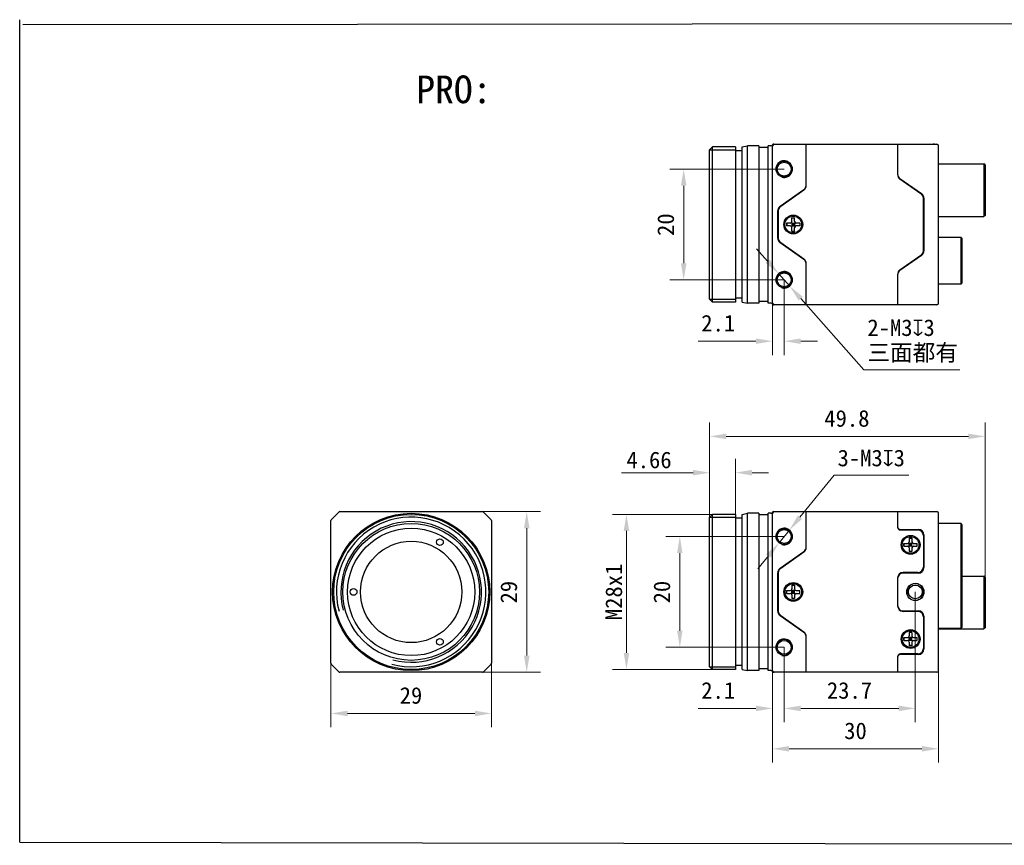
# Model space of a CAD drawing. Header units: millimetres. Extents: x 1096 to 1443, y 20 to 169.
# Tile 1 of 2: x 1096 to 1274, y 20 to 169. Entities that reach past the tile are written whole.
import ezdxf

# ---------------------------------------------------------------- set-up
doc = ezdxf.new("R2010")
doc.units = ezdxf.units.MM
doc.header["$LTSCALE"] = 16.335
doc.header["$PDMODE"] = 3
doc.header["$PDSIZE"] = 8
doc.layers.get('0').update_dxf_attribs({"linetype": 'CONTINUOUS'})
doc.layers.get('Defpoints').update_dxf_attribs({"linetype": 'CONTINUOUS'})
for name, color, linetype in [('00_COMPONENTS', 7, 'CONTINUOUS'), ('05_ALL_CURVES', 7, 'CONTINUOUS'), ('50_ALL_DETAILS', 7, 'CONTINUOUS'), ('ASM_DXF_DIMENSION', 7, 'CONTINUOUS'), ('D-01-35-26-0DXF_CONTINUOUS_LINE', 7, 'CONTINUOUS')]:
    doc.layers.add(name, color=color, linetype=linetype)
doc.styles.get("Standard").update_dxf_attribs({"font": 'simfang.ttf'})
doc.dimstyles.new('DIMSTYLE_1', dxfattribs={"dimtxt": 3, "dimasz": 3, "dimexe": 2.5, "dimexo": 0, "dimgap": 0.75, "dimtad": 1, "dimdsep": 46, "dimtxsty": 'STANDARD', "dimblk": '_FILLED', "dimcen": 0.09, "dimclrd": 8, "dimclre": 8, "dimclrt": 7, "dimadec": 0, "dimazin": 0, "dimtp": 0.001, "dimtm": 0.001, "dimtfac": 1, "dimtofl": 0, "dimtmove": 0, "dimatfit": 3, "dimldrblk": '_FILLED', "dimfxl": 1, "dimtolj": 1, "dimlwd": 9, "dimlwe": 9, "dimarcsym": 0})
doc.dimstyles.new('DIMSTYLE_1$0', dxfattribs={"dimtxt": 3, "dimasz": 3, "dimexe": 2.5, "dimexo": 0, "dimgap": 0.75, "dimtad": 1, "dimdsep": 46, "dimtxsty": 'STANDARD', "dimblk": '_FILLED', "dimcen": 0.09, "dimclrd": 8, "dimclre": 8, "dimclrt": 7, "dimadec": 0, "dimazin": 0, "dimtp": 0.001, "dimtm": 0.001, "dimtfac": 1, "dimtofl": 0, "dimtmove": 0, "dimatfit": 3, "dimldrblk": '_FILLED', "dimfxl": 1, "dimtolj": 1, "dimlwd": 9, "dimlwe": 9, "dimarcsym": 0})
doc.dimstyles.new('DIMSTYLE_2', dxfattribs={"dimtxt": 3, "dimasz": 3, "dimexe": 2.5, "dimexo": 0, "dimtad": 1, "dimdec": 3, "dimdsep": 46, "dimtxsty": 'STANDARD', "dimblk": '_FILLED', "dimcen": 0.09, "dimclrd": 8, "dimclre": 8, "dimclrt": 7, "dimadec": 0, "dimazin": 0, "dimtp": 0.001, "dimtm": 0.001, "dimtfac": 1, "dimtdec": 3, "dimtmove": 0, "dimatfit": 2, "dimldrblk": '_FILLED', "dimfxl": 1, "dimtolj": 1, "dimlwd": 9, "dimlwe": 9, "dimarcsym": 0})

# ---------------------------------------------------------------- blocks, each defined once
blk = doc.blocks.new('_FILLED')
at = {"color": 0, "linetype": 'ByBlock'}
blk.add_solid([(0, 0), (-1, 0.167), (-1, -0.167)], dxfattribs=at)
blk = doc.blocks.new('*D148')
at = {"layer": 'D-01-35-26-0DXF_CONTINUOUS_LINE', "color": 8, "linetype": 'Continuous', "lineweight": 9}
for p, q in [((1151.87, 53.71), (1151.87, 41.16)), ((1180.87, 53.71), (1180.87, 41.16)), ((1154.87, 43.66), (1177.87, 43.66))]:
    blk.add_line(p, q, dxfattribs=at)
at = {"layer": 'Defpoints', "color": 0}
for p in [(1151.87, 53.71), (1180.87, 53.71), (1180.87, 43.66)]:
    blk.add_point(p, dxfattribs=at)
at = {"layer": 'D-01-35-26-0DXF_CONTINUOUS_LINE', "color": 8, "linetype": 'ByBlock', "lineweight": 9, "xscale": 3, "yscale": 3, "zscale": 3, "rotation": 180}
blk.add_blockref('_FILLED', (1151.87, 43.66), dxfattribs=at)
at = {"layer": 'D-01-35-26-0DXF_CONTINUOUS_LINE', "color": 8, "linetype": 'ByBlock', "lineweight": 9, "xscale": 3, "yscale": 3, "zscale": 3}
blk.add_blockref('_FILLED', (1180.87, 43.66), dxfattribs=at)
at = {"layer": 'D-01-35-26-0DXF_CONTINUOUS_LINE', "color": 7, "lineweight": 30, "insert": (1166.33, 48.41), "char_height": 3, "attachment_point": 2, "line_spacing_factor": 0.9}
blk.add_mtext('\\A1;29', dxfattribs=at)
blk = doc.blocks.new('*D149')
at = {"layer": 'D-01-35-26-0DXF_CONTINUOUS_LINE', "color": 8, "linetype": 'Continuous', "lineweight": 9}
for p, q in [((1178.25, 80.1), (1189.74, 80.1)), ((1187.24, 54.1), (1187.24, 77.1)), ((1178.25, 51.1), (1189.74, 51.1))]:
    blk.add_line(p, q, dxfattribs=at)
at = {"layer": 'Defpoints', "color": 0}
for p in [(1178.25, 80.1), (1187.24, 80.1), (1178.25, 51.1)]:
    blk.add_point(p, dxfattribs=at)
at = {"layer": 'D-01-35-26-0DXF_CONTINUOUS_LINE', "color": 8, "linetype": 'ByBlock', "lineweight": 9, "xscale": 3, "yscale": 3, "zscale": 3}
for p, rotation in [((1187.24, 80.1), 90), ((1187.24, 51.1), 270)]:
    blk.add_blockref('_FILLED', p, dxfattribs=dict(at, rotation=rotation))
at = {"layer": 'D-01-35-26-0DXF_CONTINUOUS_LINE', "color": 7, "lineweight": 30, "insert": (1182.49, 65.56), "char_height": 3, "attachment_point": 2, "rotation": 90, "line_spacing_factor": 0.9}
blk.add_mtext('\\A1;29', dxfattribs=at)
blk = doc.blocks.new('*D150')
at = {"layer": 'D-01-35-26-0DXF_CONTINUOUS_LINE', "color": 8, "linetype": 'Continuous', "lineweight": 9}
for p, q in [((1261.65, 53.71), (1261.65, 34.78)), ((1231.65, 51.4), (1231.65, 34.78)), ((1234.65, 37.28), (1258.65, 37.28))]:
    blk.add_line(p, q, dxfattribs=at)
at = {"layer": 'Defpoints', "color": 0}
for p in [(1261.65, 53.71), (1231.65, 51.4), (1261.65, 37.28)]:
    blk.add_point(p, dxfattribs=at)
at = {"layer": 'D-01-35-26-0DXF_CONTINUOUS_LINE', "color": 8, "linetype": 'ByBlock', "lineweight": 9, "xscale": 3, "yscale": 3, "zscale": 3, "rotation": 180}
blk.add_blockref('_FILLED', (1231.65, 37.28), dxfattribs=at)
at = {"layer": 'D-01-35-26-0DXF_CONTINUOUS_LINE', "color": 8, "linetype": 'ByBlock', "lineweight": 9, "xscale": 3, "yscale": 3, "zscale": 3}
blk.add_blockref('_FILLED', (1261.65, 37.28), dxfattribs=at)
at = {"layer": 'D-01-35-26-0DXF_CONTINUOUS_LINE', "color": 7, "lineweight": 30, "insert": (1246.64, 42.03), "char_height": 3, "attachment_point": 2, "line_spacing_factor": 0.9}
blk.add_mtext('\\A1;30', dxfattribs=at)
blk = doc.blocks.new('*D151')
at = {"layer": 'D-01-35-26-0DXF_CONTINUOUS_LINE', "color": 8, "linetype": 'Continuous', "lineweight": 9}
for p, q in [((1257.45, 65.6), (1257.45, 42.07)), ((1233.75, 55.6), (1233.75, 42.07)), ((1236.75, 44.57), (1254.45, 44.57))]:
    blk.add_line(p, q, dxfattribs=at)
at = {"layer": 'Defpoints', "color": 0}
for p in [(1257.45, 65.6), (1233.75, 55.6), (1257.45, 44.57)]:
    blk.add_point(p, dxfattribs=at)
at = {"layer": 'D-01-35-26-0DXF_CONTINUOUS_LINE', "color": 8, "linetype": 'ByBlock', "lineweight": 9, "xscale": 3, "yscale": 3, "zscale": 3, "rotation": 180}
blk.add_blockref('_FILLED', (1233.75, 44.57), dxfattribs=at)
at = {"layer": 'D-01-35-26-0DXF_CONTINUOUS_LINE', "color": 8, "linetype": 'ByBlock', "lineweight": 9, "xscale": 3, "yscale": 3, "zscale": 3}
blk.add_blockref('_FILLED', (1257.45, 44.57), dxfattribs=at)
at = {"layer": 'D-01-35-26-0DXF_CONTINUOUS_LINE', "color": 7, "lineweight": 30, "insert": (1245.55, 49.32), "char_height": 3, "attachment_point": 2, "line_spacing_factor": 0.9}
blk.add_mtext('\\A1;23.7', dxfattribs=at)
blk = doc.blocks.new('*D152')
at = {"layer": 'D-01-35-26-0DXF_CONTINUOUS_LINE', "color": 8, "linetype": 'Continuous', "lineweight": 9}
for p, q in [((1233.75, 75.6), (1212.4, 75.6)), ((1214.9, 58.6), (1214.9, 72.6)), ((1233.75, 55.6), (1212.4, 55.6))]:
    blk.add_line(p, q, dxfattribs=at)
at = {"layer": 'Defpoints', "color": 0}
for p in [(1214.9, 75.6), (1233.75, 75.6), (1233.75, 55.6)]:
    blk.add_point(p, dxfattribs=at)
at = {"layer": 'D-01-35-26-0DXF_CONTINUOUS_LINE', "color": 8, "linetype": 'ByBlock', "lineweight": 9, "xscale": 3, "yscale": 3, "zscale": 3}
for p, rotation in [((1214.9, 75.6), 90), ((1214.9, 55.6), 270)]:
    blk.add_blockref('_FILLED', p, dxfattribs=dict(at, rotation=rotation))
at = {"layer": 'D-01-35-26-0DXF_CONTINUOUS_LINE', "color": 7, "lineweight": 30, "insert": (1210.15, 65.57), "char_height": 3, "attachment_point": 2, "rotation": 90, "line_spacing_factor": 0.9}
blk.add_mtext('\\A1;20', dxfattribs=at)
blk = doc.blocks.new('*D159')
at = {"layer": 'D-01-35-26-0DXF_CONTINUOUS_LINE', "color": 8, "linetype": 'Continuous', "lineweight": 9}
for p, q in [((1233.75, 55.6), (1233.75, 42.07)), ((1231.65, 53.71), (1231.65, 42.07)), ((1228.65, 44.57), (1218.24, 44.57)), ((1236.75, 44.57), (1239.75, 44.57))]:
    blk.add_line(p, q, dxfattribs=at)
at = {"layer": 'Defpoints', "color": 0}
for p in [(1233.75, 55.6), (1231.65, 53.71), (1233.75, 44.57)]:
    blk.add_point(p, dxfattribs=at)
at = {"layer": 'D-01-35-26-0DXF_CONTINUOUS_LINE', "color": 8, "linetype": 'ByBlock', "lineweight": 9, "xscale": 3, "yscale": 3, "zscale": 3}
blk.add_blockref('_FILLED', (1231.65, 44.57), dxfattribs=at)
at = {"layer": 'D-01-35-26-0DXF_CONTINUOUS_LINE', "color": 8, "linetype": 'ByBlock', "lineweight": 9, "xscale": 3, "yscale": 3, "zscale": 3, "rotation": 180}
blk.add_blockref('_FILLED', (1233.75, 44.57), dxfattribs=at)
at = {"layer": 'D-01-35-26-0DXF_CONTINUOUS_LINE', "color": 7, "lineweight": 30, "insert": (1224.9, 49.32), "char_height": 3, "attachment_point": 3, "line_spacing_factor": 0.9}
blk.add_mtext('\\A1;2.1', dxfattribs=at)
blk = doc.blocks.new('*D161')
at = {"layer": 'D-01-35-26-0DXF_CONTINUOUS_LINE', "color": 8, "linetype": 'Continuous', "lineweight": 9}
for p, q in [((1233.75, 141.94), (1213.1, 141.94)), ((1215.6, 124.94), (1215.6, 138.94)), ((1233.75, 121.94), (1213.1, 121.94))]:
    blk.add_line(p, q, dxfattribs=at)
at = {"layer": 'Defpoints', "color": 0}
for p in [(1215.6, 141.94), (1233.75, 141.94), (1233.75, 121.94)]:
    blk.add_point(p, dxfattribs=at)
at = {"layer": 'D-01-35-26-0DXF_CONTINUOUS_LINE', "color": 8, "linetype": 'ByBlock', "lineweight": 9, "xscale": 3, "yscale": 3, "zscale": 3}
for p, rotation in [((1215.6, 141.94), 90), ((1215.6, 121.94), 270)]:
    blk.add_blockref('_FILLED', p, dxfattribs=dict(at, rotation=rotation))
at = {"layer": 'D-01-35-26-0DXF_CONTINUOUS_LINE', "color": 7, "lineweight": 30, "insert": (1210.85, 131.91), "char_height": 3, "attachment_point": 2, "rotation": 90, "line_spacing_factor": 0.9}
blk.add_mtext('\\A1;20', dxfattribs=at)
blk = doc.blocks.new('*D162')
at = {"layer": 'D-01-35-26-0DXF_CONTINUOUS_LINE', "color": 8, "linetype": 'Continuous', "lineweight": 9}
for p, q in [((1233.75, 121.94), (1233.75, 108.37)), ((1231.65, 120.05), (1231.65, 108.37)), ((1228.65, 110.87), (1218.24, 110.87)), ((1236.75, 110.87), (1239.75, 110.87))]:
    blk.add_line(p, q, dxfattribs=at)
at = {"layer": 'Defpoints', "color": 0}
for p in [(1233.75, 121.94), (1231.65, 120.05), (1233.75, 110.87)]:
    blk.add_point(p, dxfattribs=at)
at = {"layer": 'D-01-35-26-0DXF_CONTINUOUS_LINE', "color": 8, "linetype": 'ByBlock', "lineweight": 9, "xscale": 3, "yscale": 3, "zscale": 3}
blk.add_blockref('_FILLED', (1231.65, 110.87), dxfattribs=at)
at = {"layer": 'D-01-35-26-0DXF_CONTINUOUS_LINE', "color": 8, "linetype": 'ByBlock', "lineweight": 9, "xscale": 3, "yscale": 3, "zscale": 3, "rotation": 180}
blk.add_blockref('_FILLED', (1233.75, 110.87), dxfattribs=at)
at = {"layer": 'D-01-35-26-0DXF_CONTINUOUS_LINE', "color": 7, "lineweight": 30, "insert": (1224.9, 115.62), "char_height": 3, "attachment_point": 3, "line_spacing_factor": 0.9}
blk.add_mtext('\\A1;2.1', dxfattribs=at)
blk = doc.blocks.new('*D163')
at = {"layer": 'ASM_DXF_DIMENSION', "color": 8, "linetype": 'Continuous', "lineweight": 9}
for p, q in [((1230.76, 125.3), (1228.77, 127.55)), ((1232.75, 123.06), (1234.75, 120.81)), ((1236.74, 118.57), (1248.16, 105.68)), ((1265.49, 105.68), (1248.16, 105.68))]:
    blk.add_line(p, q, dxfattribs=at)
at = {"layer": 'Defpoints', "color": 0}
for p in [(1232.75, 123.06), (1234.75, 120.81)]:
    blk.add_point(p, dxfattribs=at)
at = {"layer": 'ASM_DXF_DIMENSION', "color": 8, "linetype": 'ByBlock', "lineweight": 9, "xscale": 3, "yscale": 3, "zscale": 3}
for p, rotation in [((1232.75, 123.06), 311.570932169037), ((1234.75, 120.81), 131.570932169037)]:
    blk.add_blockref('_FILLED', p, dxfattribs=dict(at, rotation=rotation))
at = {"layer": 'ASM_DXF_DIMENSION', "color": 7, "lineweight": 15, "insert": (1248.79, 114.81), "char_height": 3, "attachment_point": 1, "line_spacing_factor": 0.9}
blk.add_mtext('\\A1;{2-M3{\\fgdt;x}3\\P三面都有}', dxfattribs=at)
blk = doc.blocks.new('*D166')
at = {"layer": 'ASM_DXF_DIMENSION', "color": 8, "linetype": 'Continuous', "lineweight": 9}
for p, q in [((1236.6, 79.08), (1242.77, 86.65)), ((1256.27, 86.65), (1242.77, 86.65)), ((1232.8, 74.43), (1234.7, 76.76)), ((1230.9, 72.11), (1229.01, 69.79))]:
    blk.add_line(p, q, dxfattribs=at)
at = {"layer": 'Defpoints', "color": 0}
for p in [(1234.7, 76.76), (1232.8, 74.43)]:
    blk.add_point(p, dxfattribs=at)
at = {"layer": 'ASM_DXF_DIMENSION', "color": 8, "linetype": 'ByBlock', "lineweight": 9, "xscale": 3, "yscale": 3, "zscale": 3}
for p, rotation in [((1234.7, 76.76), 230.7757263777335), ((1232.8, 74.43), 50.77572637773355)]:
    blk.add_blockref('_FILLED', p, dxfattribs=dict(at, rotation=rotation))
at = {"layer": 'ASM_DXF_DIMENSION', "color": 7, "lineweight": 15, "insert": (1243.4, 91.28), "char_height": 3, "attachment_point": 1, "line_spacing_factor": 0.9}
blk.add_mtext('\\A1;{3-M3{\\fgdt;x}3}', dxfattribs=at)
blk = doc.blocks.new('*D170')
at = {"layer": 'D-01-35-26-0DXF_CONTINUOUS_LINE', "color": 8, "linetype": 'Continuous', "lineweight": 9}
for p, q in [((1220.29, 79.1), (1220.29, 96.18)), ((1270.05, 68.25), (1270.05, 96.18)), ((1267.05, 93.68), (1223.29, 93.68))]:
    blk.add_line(p, q, dxfattribs=at)
at = {"layer": 'Defpoints', "color": 0}
for p in [(1220.29, 93.68), (1220.29, 79.1), (1270.05, 68.25)]:
    blk.add_point(p, dxfattribs=at)
at = {"layer": 'D-01-35-26-0DXF_CONTINUOUS_LINE', "color": 8, "linetype": 'ByBlock', "lineweight": 9, "xscale": 3, "yscale": 3, "zscale": 3, "rotation": 180}
blk.add_blockref('_FILLED', (1220.29, 93.68), dxfattribs=at)
at = {"layer": 'D-01-35-26-0DXF_CONTINUOUS_LINE', "color": 8, "linetype": 'ByBlock', "lineweight": 9, "xscale": 3, "yscale": 3, "zscale": 3}
blk.add_blockref('_FILLED', (1270.05, 93.68), dxfattribs=at)
at = {"layer": 'D-01-35-26-0DXF_CONTINUOUS_LINE', "color": 7, "lineweight": 30, "insert": (1245.09, 98.43), "char_height": 3, "attachment_point": 2, "line_spacing_factor": 0.9}
blk.add_mtext('\\A1;49.8{}{{\\H0.7x;}{}}', dxfattribs=at)
blk = doc.blocks.new('*D307')
at = {"color": 8, "lineweight": 9}
for p, q in [((1220.79, 79.6), (1202.76, 79.6)), ((1205.26, 76.6), (1205.26, 54.6)), ((1220.79, 51.6), (1202.76, 51.6))]:
    blk.add_line(p, q, dxfattribs=at)
at = {"layer": 'Defpoints', "color": 0}
for p in [(1220.79, 79.6), (1205.26, 51.6), (1220.79, 51.6)]:
    blk.add_point(p, dxfattribs=at)
at = {"color": 8, "linetype": 'ByBlock', "lineweight": 9, "xscale": 3, "yscale": 3, "zscale": 3}
for p, rotation in [((1205.26, 79.6), 90), ((1205.26, 51.6), 270)]:
    blk.add_blockref('_FILLED', p, dxfattribs=dict(at, rotation=rotation))
at = {"color": 7, "insert": (1202.99, 65.6), "char_height": 3, "attachment_point": 5, "rotation": 90}
blk.add_mtext('\\A1;M28{}{{\\H0.7x;}{}x1}', dxfattribs=at)
blk = doc.blocks.new('*D308')
at = {"color": 8, "lineweight": 9}
for p, q in [((1220.29, 79.1), (1220.29, 89.63)), ((1224.95, 79.6), (1224.95, 89.63)), ((1217.29, 87.13), (1204.39, 87.13)), ((1227.95, 87.13), (1230.95, 87.13))]:
    blk.add_line(p, q, dxfattribs=at)
at = {"layer": 'Defpoints', "color": 0}
for p in [(1224.95, 87.13), (1220.29, 79.1), (1224.95, 79.6)]:
    blk.add_point(p, dxfattribs=at)
at = {"color": 8, "linetype": 'ByBlock', "lineweight": 9, "xscale": 3, "yscale": 3, "zscale": 3}
blk.add_blockref('_FILLED', (1220.29, 87.13), dxfattribs=at)
at = {"color": 8, "linetype": 'ByBlock', "lineweight": 9, "xscale": 3, "yscale": 3, "zscale": 3, "rotation": 180}
blk.add_blockref('_FILLED', (1224.95, 87.13), dxfattribs=at)
at = {"color": 7, "insert": (1209.34, 89.41), "char_height": 3, "attachment_point": 5}
blk.add_mtext('\\A1;4.66', dxfattribs=at)

msp = doc.modelspace()

# ---------------------------------------------------------------- linework, layer by layer
at = {"color": 7}
for p, q in [((1095.6334, 20.4108), (1095.6334, 168.9108)), ((1096.1887, 168.05), (1443.4516, 168.3556)), ((1095.6334, 20.4108), (1443.4516, 19.8556))]:
    msp.add_line(p, q, dxfattribs=at)
at = {"layer": '00_COMPONENTS'}
for p, q in [((1220.2939, 145.4359), (1220.7939, 145.9359)), ((1220.7939, 117.9359), (1220.7939, 145.9359)), ((1224.9499, 145.9359), (1220.7939, 145.9359)), ((1224.9499, 145.9359), (1224.9499, 117.9359)), ((1226.1499, 145.9359), (1227.1499, 146.1359)), ((1226.1499, 117.9359), (1226.1499, 145.9359)), ((1227.1499, 117.7359), (1227.1499, 146.1359)), ((1229.1499, 146.1359), (1227.1499, 146.1359)), ((1229.1499, 146.1359), (1229.1499, 117.7359)), ((1230.8499, 117.7359), (1230.8499, 146.1359)), ((1231.3499, 146.1359), (1230.8499, 146.1359)), ((1231.6499, 129.0016), (1231.6499, 146.1359)), ((1231.8695, 146.4359), (1261.3499, 146.4359)), ((1237.7499, 138.9564), (1237.7499, 146.4359)), ((1254.2499, 146.4359), (1254.2499, 140.9624)), ((1261.6499, 117.7359), (1261.6499, 146.1359)), ((1220.2939, 118.4359), (1220.2939, 145.4359)), ((1220.2939, 145.4359), (1224.9499, 145.4359)), ((1226.1499, 145.2359), (1224.9499, 145.2359)), ((1230.8499, 145.8359), (1229.1499, 145.8359)), ((1261.6499, 142.8859), (1269.8499, 142.8859)), ((1269.8499, 142.8859), (1269.8499, 133.3859)), ((1270.0499, 142.6859), (1269.8499, 142.8859)), ((1270.0499, 142.6859), (1270.0499, 133.5859)), ((1254.6764, 140.2633), (1258.5735, 137.5345)), ((1258.4735, 137.4845), (1254.6764, 140.1433)), ((1254.9499, 140.0717), (1254.9499, 139.9517)), ((1233.0264, 135.2284), (1237.3235, 138.2373)), ((1237.3235, 138.1373), (1233.1264, 135.1984)), ((1237.0499, 137.9457), (1237.0499, 138.0457)), ((1237.2499, 138.1858), (1237.2499, 138.0858)), ((1237.6587, 138.6394), (1237.6984, 138.6398)), ((1258.1017, 137.7448), (1258.1722, 137.8154)), ((1258.8999, 127.2064), (1258.8999, 136.6653)), ((1258.9999, 136.7153), (1258.9999, 127.1564)), ((1232.5999, 129.4625), (1232.5999, 134.4092)), ((1232.6999, 134.3793), (1232.6999, 129.4925)), ((1270.0499, 133.5859), (1269.8499, 133.3859)), ((1234.1999, 132.1859), (1234.1999, 131.6859)), ((1234.8499, 132.1859), (1234.1999, 132.1859)), ((1234.8499, 131.6859), (1234.1999, 131.6859)), ((1234.221, 132.1859), (1234.221, 131.6859)), ((1235.0621, 131.598), (1235.7378, 132.2737)), ((1235.7378, 131.598), (1235.0621, 132.2737)), ((1235.1499, 132.4859), (1235.1499, 133.1359)), ((1235.1499, 133.1359), (1235.6499, 133.1359)), ((1235.1499, 133.1148), (1235.6499, 133.1148)), ((1235.1499, 132.1859), (1235.1499, 131.6859)), ((1235.1499, 132.1859), (1235.6499, 132.1859)), ((1235.1499, 131.9359), (1235.6499, 131.9359)), ((1235.1499, 131.6859), (1235.6499, 131.6859)), ((1235.3999, 132.1859), (1235.3999, 131.6859)), ((1235.6499, 132.4859), (1235.6499, 133.1359)), ((1235.6499, 132.1859), (1235.6499, 131.6859)), ((1236.5999, 132.1859), (1235.9499, 132.1859)), ((1236.5999, 131.6859), (1235.9499, 131.6859)), ((1236.5789, 132.1859), (1236.5789, 131.6859)), ((1236.5999, 132.1859), (1236.5999, 131.6859)), ((1261.6499, 133.3859), (1269.8499, 133.3859)), ((1235.1499, 130.7359), (1235.1499, 131.3859)), ((1235.1499, 130.7569), (1235.6499, 130.7569)), ((1235.1499, 130.7359), (1235.6499, 130.7359)), ((1235.6499, 130.7359), (1235.6499, 131.3859)), ((1231.6499, 117.7359), (1231.6499, 129.0016)), ((1237.3235, 125.6345), (1233.0264, 128.6434)), ((1233.1264, 128.6733), (1237.3235, 125.7345)), ((1261.6499, 129.6609), (1265.6499, 129.6609)), ((1265.8499, 129.4609), (1265.6499, 129.6609)), ((1265.6499, 129.6609), (1265.6499, 121.1809)), ((1265.8499, 129.4609), (1265.8499, 121.3809)), ((1254.6764, 123.7285), (1258.4735, 126.3873)), ((1258.5735, 126.3373), (1254.6764, 123.6085)), ((1258.5735, 126.3373), (1258.8191, 126.5829)), ((1237.0499, 125.826), (1237.0499, 125.926)), ((1237.7499, 117.4359), (1237.7499, 124.9153)), ((1254.2499, 122.9093), (1254.2499, 117.4359)), ((1254.9499, 123.9201), (1254.9499, 123.8)), ((1265.6499, 121.1809), (1261.6499, 121.1809)), ((1265.8499, 121.3809), (1265.6499, 121.1809)), ((1220.2939, 118.4359), (1220.7939, 117.9359)), ((1220.2939, 118.4359), (1224.9499, 118.4359)), ((1224.9499, 117.9359), (1220.7939, 117.9359)), ((1226.1499, 118.6359), (1224.9499, 118.6359)), ((1226.1499, 117.9359), (1227.1499, 117.7359)), ((1229.1499, 117.7359), (1227.1499, 117.7359)), ((1230.8499, 118.0359), (1229.1499, 118.0359)), ((1231.3499, 117.7359), (1230.8499, 117.7359)), ((1261.3499, 117.4359), (1231.8695, 117.4359)), ((1231.8684, 80.0956), (1261.3499, 80.0956)), ((1237.7499, 73.6162), (1237.7499, 80.0956)), ((1254.2499, 80.0956), (1254.2499, 77.2956)), ((1220.2939, 79.0956), (1220.7939, 79.5956)), ((1220.2939, 52.0956), (1220.2939, 79.0956)), ((1220.2939, 79.0956), (1224.9499, 79.0956)), ((1220.7939, 51.5956), (1220.7939, 79.5956)), ((1224.9499, 79.5956), (1220.7939, 79.5956)), ((1224.9499, 79.5956), (1224.9499, 51.5956)), ((1226.1499, 78.8956), (1224.9499, 78.8956)), ((1226.1499, 79.5956), (1227.1499, 79.7956)), ((1226.1499, 51.5956), (1226.1499, 79.5956)), ((1227.1499, 51.3956), (1227.1499, 79.7956)), ((1229.1499, 79.7956), (1227.1499, 79.7956)), ((1229.1499, 79.7956), (1229.1499, 51.3956)), ((1230.8499, 79.4956), (1229.1499, 79.4956)), ((1230.8499, 51.3956), (1230.8499, 79.7956)), ((1231.3499, 79.7956), (1230.8499, 79.7956)), ((1231.6499, 62.6614), (1231.6499, 79.7956)), ((1261.6499, 51.3956), (1261.6499, 79.7956)), ((1254.7499, 76.8956), (1257.9999, 76.8956)), ((1254.7499, 76.7956), (1257.8999, 76.7956)), ((1254.9499, 76.8956), (1254.9499, 76.7956)), ((1257.6245, 76.7956), (1257.7245, 76.8956)), ((1261.6499, 77.9956), (1265.6499, 77.9956)), ((1265.6499, 77.9956), (1265.6499, 58.9956)), ((1265.8499, 77.7956), (1265.6499, 77.9956)), ((1265.8499, 77.7956), (1265.8499, 59.1956)), ((1256.8499, 75.2956), (1256.3499, 75.2956)), ((1256.3499, 75.2956), (1256.3499, 74.6456)), ((1256.8499, 75.2746), (1256.3499, 75.2746)), ((1256.8499, 75.2956), (1256.8499, 74.6456)), ((1258.8999, 75.7956), (1258.8999, 70.0956)), ((1258.9999, 75.8956), (1258.9999, 69.9956)), ((1255.3999, 74.3456), (1256.0499, 74.3456)), ((1255.3999, 73.8456), (1255.3999, 74.3456)), ((1255.3999, 73.8456), (1256.0499, 73.8456)), ((1255.421, 73.8456), (1255.421, 74.3456)), ((1256.2621, 73.7578), (1256.9378, 74.4335)), ((1256.2621, 74.4335), (1256.9378, 73.7578)), ((1256.8499, 74.3456), (1256.3499, 74.3456)), ((1256.3499, 73.8456), (1256.3499, 74.3456)), ((1256.8499, 74.0956), (1256.3499, 74.0956)), ((1256.8499, 73.8456), (1256.3499, 73.8456)), ((1256.3499, 73.5456), (1256.3499, 72.8956)), ((1256.5999, 73.8456), (1256.5999, 74.3456)), ((1256.8499, 73.8456), (1256.8499, 74.3456)), ((1256.8499, 73.5456), (1256.8499, 72.8956)), ((1257.1499, 74.3456), (1257.7999, 74.3456)), ((1257.1499, 73.8456), (1257.7999, 73.8456)), ((1257.7789, 73.8456), (1257.7789, 74.3456)), ((1257.7999, 73.8456), (1257.7999, 74.3456)), ((1233.0264, 69.8882), (1237.3235, 72.8971)), ((1237.3235, 72.7971), (1233.1264, 69.8582)), ((1237.0499, 72.6055), (1237.0499, 72.7055)), ((1256.8499, 72.9167), (1256.3499, 72.9167)), ((1256.8499, 72.8956), (1256.3499, 72.8956)), ((1232.5999, 62.1223), (1232.5999, 69.069)), ((1232.6999, 69.039), (1232.6999, 62.1523)), ((1254.2499, 68.0956), (1254.2499, 63.0956)), ((1254.9499, 69.0494), (1254.9499, 68.9496)), ((1257.8999, 69.0956), (1255.2499, 69.0956)), ((1257.9999, 68.9956), (1255.2499, 68.9956)), ((1266.0499, 68.4456), (1269.8499, 68.4456)), ((1270.0499, 68.2456), (1269.8499, 68.4456)), ((1269.8499, 68.4456), (1269.8499, 58.9456)), ((1270.0499, 68.2456), (1270.0499, 59.1456)), ((1234.1999, 65.3456), (1234.1999, 65.8456)), ((1234.1999, 65.8456), (1234.8499, 65.8456)), ((1234.221, 65.3456), (1234.221, 65.8456)), ((1235.0621, 65.2578), (1235.7378, 65.9335)), ((1235.0621, 65.9335), (1235.7378, 65.2578)), ((1235.1499, 66.7956), (1235.1499, 66.1456)), ((1235.6499, 66.7956), (1235.1499, 66.7956)), ((1235.6499, 66.7746), (1235.1499, 66.7746)), ((1235.1499, 65.3456), (1235.1499, 65.8456)), ((1235.6499, 65.8456), (1235.1499, 65.8456)), ((1235.3999, 65.3456), (1235.3999, 65.8456)), ((1235.6499, 66.7956), (1235.6499, 66.1456)), ((1235.6499, 65.3456), (1235.6499, 65.8456)), ((1235.9499, 65.8456), (1236.5999, 65.8456)), ((1236.5789, 65.3456), (1236.5789, 65.8456)), ((1236.5999, 65.3456), (1236.5999, 65.8456)), ((1234.1999, 65.3456), (1234.8499, 65.3456)), ((1235.6499, 65.5956), (1235.1499, 65.5956)), ((1235.6499, 65.3456), (1235.1499, 65.3456)), ((1235.1499, 65.0456), (1235.1499, 64.3956)), ((1235.6499, 64.4167), (1235.1499, 64.4167)), ((1235.6499, 64.3956), (1235.1499, 64.3956)), ((1235.6499, 65.0456), (1235.6499, 64.3956)), ((1235.9499, 65.3456), (1236.5999, 65.3456)), ((1231.6499, 51.3956), (1231.6499, 62.6614)), ((1237.3235, 58.2942), (1233.0264, 61.3031)), ((1233.1264, 61.3331), (1237.3235, 58.3942)), ((1254.9499, 62.2417), (1254.9499, 62.1419)), ((1255.2499, 62.1956), (1257.9999, 62.1956)), ((1257.8999, 62.0956), (1255.2499, 62.0956)), ((1258.8999, 61.0956), (1258.8999, 55.3956)), ((1258.9999, 61.1956), (1258.9999, 55.2956)), ((1265.6499, 58.9956), (1261.6499, 58.9956)), ((1261.6499, 58.9456), (1269.8499, 58.9456)), ((1265.8499, 59.1956), (1265.6499, 58.9956)), ((1270.0499, 59.1456), (1269.8499, 58.9456)), ((1237.0499, 58.4858), (1237.0499, 58.5858)), ((1237.7499, 51.0956), (1237.7499, 57.5751)), ((1255.3999, 57.3456), (1256.0499, 57.3456)), ((1255.3999, 56.8456), (1255.3999, 57.3456)), ((1255.421, 56.8456), (1255.421, 57.3456)), ((1256.2621, 57.4335), (1256.9378, 56.7578)), ((1256.2621, 56.7578), (1256.9378, 57.4335)), ((1256.8499, 58.2956), (1256.3499, 58.2956)), ((1256.3499, 58.2956), (1256.3499, 57.6456)), ((1256.8499, 58.2746), (1256.3499, 58.2746)), ((1256.8499, 57.3456), (1256.3499, 57.3456)), ((1256.3499, 56.8456), (1256.3499, 57.3456)), ((1256.8499, 57.0956), (1256.3499, 57.0956)), ((1256.5999, 56.8456), (1256.5999, 57.3456)), ((1256.8499, 58.2956), (1256.8499, 57.6456)), ((1256.8499, 56.8456), (1256.8499, 57.3456)), ((1257.1499, 57.3456), (1257.7999, 57.3456)), ((1257.7789, 56.8456), (1257.7789, 57.3456)), ((1257.7999, 56.8456), (1257.7999, 57.3456)), ((1255.3999, 56.8456), (1256.0499, 56.8456)), ((1256.8499, 56.8456), (1256.3499, 56.8456)), ((1256.3499, 56.5456), (1256.3499, 55.8956)), ((1256.8499, 55.9167), (1256.3499, 55.9167)), ((1256.8499, 55.8956), (1256.3499, 55.8956)), ((1256.8499, 56.5456), (1256.8499, 55.8956)), ((1257.1499, 56.8456), (1257.7999, 56.8456)), ((1254.2499, 53.8956), (1254.2499, 51.0956)), ((1257.8999, 54.3956), (1254.7499, 54.3956)), ((1257.9999, 54.2956), (1254.7499, 54.2956)), ((1254.9499, 54.3956), (1254.9499, 54.2956)), ((1220.2939, 52.0956), (1220.7939, 51.5956)), ((1220.2939, 52.0956), (1224.9499, 52.0956)), ((1224.9499, 51.5956), (1220.7939, 51.5956)), ((1226.1499, 52.2956), (1224.9499, 52.2956)), ((1226.1499, 51.5956), (1227.1499, 51.3956)), ((1230.8499, 51.6956), (1229.1499, 51.6956)), ((1229.1499, 51.3956), (1227.1499, 51.3956)), ((1231.3499, 51.3956), (1230.8499, 51.3956)), ((1231.8684, 51.0956), (1231.8701, 51.0956)), ((1261.3499, 51.0956), (1231.8704, 51.0956))]:
    msp.add_line(p, q, dxfattribs=at)
at = {"layer": '00_COMPONENTS', "color": 7}
for p, q in [((1153.4907, 80.0956), (1179.2422, 80.0956)), ((1151.8664, 52.7199), (1151.8664, 78.4714)), ((1153.2786, 80.0078), (1151.9543, 78.6835)), ((1180.7786, 78.6835), (1179.4543, 80.0078)), ((1180.8664, 78.4714), (1180.8664, 52.7199)), ((1151.9543, 52.5078), (1153.2786, 51.1835)), ((1179.4543, 51.1835), (1180.7786, 52.5078)), ((1179.2422, 51.0956), (1153.4907, 51.0956))]:
    msp.add_line(p, q, dxfattribs=at)
at = {"layer": '00_COMPONENTS'}
for points in [[(1231.8689, 146.4359), (1231.8533, 146.4354), (1231.8377, 146.4342), (1231.8222, 146.4321), (1231.8069, 146.4292), (1231.7917, 146.4256), (1231.7767, 146.4211), (1231.7619, 146.4159), (1231.7475, 146.4099), (1231.7334, 146.4032), (1231.7197, 146.3957), (1231.7063, 146.3876), (1231.6934, 146.3787), (1231.681, 146.3692), (1231.6691, 146.3591), (1231.6578, 146.3483), (1231.647, 146.337), (1231.6368, 146.3252), (1231.6272, 146.3128), (1231.6184, 146.2999), (1231.6097, 146.2859)], [(1231.6097, 117.5859), (1231.6184, 117.5718), (1231.6272, 117.559), (1231.6368, 117.5466), (1231.647, 117.5347), (1231.6578, 117.5234), (1231.6691, 117.5127), (1231.681, 117.5025), (1231.6934, 117.493), (1231.7063, 117.4842), (1231.7197, 117.476), (1231.7334, 117.4685), (1231.7475, 117.4618), (1231.7619, 117.4558), (1231.7767, 117.4506), (1231.7917, 117.4462), (1231.8069, 117.4425), (1231.8222, 117.4396), (1231.8377, 117.4376), (1231.8533, 117.4363), (1231.8689, 117.4359)]]:
    msp.add_lwpolyline(points, dxfattribs=at)
for centre, radius in [((1233.7499, 141.9359), 1.45), ((1233.7499, 141.9359), 1.25), ((1235.3999, 131.9359), 1.7), ((1235.3999, 131.9359), 1.5), ((1233.7499, 121.9359), 1.45), ((1233.7499, 121.9359), 1.25), ((1233.7499, 75.5956), 1.45), ((1233.7499, 75.5956), 1.25), ((1256.5999, 74.0956), 1.7), ((1256.5999, 74.0956), 1.5), ((1235.3999, 65.5956), 1.7), ((1235.3999, 65.5956), 1.5), ((1257.4499, 65.5956), 1.55), ((1257.4499, 65.5956), 1.25), ((1256.5999, 57.0956), 1.7), ((1233.7499, 55.5956), 1.45), ((1256.5999, 57.0956), 1.5), ((1233.7499, 55.5956), 1.25)]:
    msp.add_circle(centre, radius, dxfattribs=at)
at = {"layer": '00_COMPONENTS', "color": 7}
for centre, radius in [((1166.3664, 65.5956), 14.2), ((1166.3664, 65.5956), 14), ((1166.3664, 65.5956), 12.35), ((1166.3664, 65.5956), 11.5), ((1166.3664, 65.5956), 9.15), ((1171.5664, 74.6023), 0.6), ((1155.9664, 65.5956), 0.6), ((1171.5664, 56.589), 0.6)]:
    msp.add_circle(centre, radius, dxfattribs=at)
at = {"layer": '00_COMPONENTS'}
for centre, radius, start, end in [((1231.3499, 146.4359), 0.3, 270, 330.000001), ((1231.9499, 146.1359), 0.3, 90, 180), ((1261.3499, 146.1359), 0.3, 0, 90), ((1233.7499, 141.9359), 1.5, 255, 195), ((1255.2499, 141.0824), 1, 180, 235), ((1255.2499, 140.9624), 1, 180, 235), ((1236.7499, 139.0564), 1, 305, 0), ((1236.7499, 138.9564), 1, 305, 0), ((1257.8999, 136.6653), 1, 0, 55), ((1257.9999, 136.7153), 1, 0, 55), ((1233.5999, 134.4092), 1, 125, 180), ((1233.6999, 134.3793), 1, 125, 180), ((1234.8499, 132.4859), 0.3, 270, 0), ((1234.8499, 131.3859), 0.3, 0, 90), ((1235.9499, 132.4859), 0.3, 180, 270), ((1235.9499, 131.3859), 0.3, 90, 180), ((1233.5999, 129.4625), 1, 180, 235), ((1233.6999, 129.4925), 1, 180, 235), ((1257.8999, 127.2064), 1, 305, 0), ((1257.9999, 127.1564), 1, 305, 0), ((1236.7499, 124.9153), 1, 0, 55), ((1236.7499, 124.8153), 1, 0, 55), ((1233.7499, 121.9359), 1.5, 255, 195), ((1255.2499, 122.9093), 1, 125, 180), ((1255.2499, 122.7893), 1, 125, 180), ((1231.3499, 117.4359), 0.3, 29.999999, 90), ((1231.9499, 117.7359), 0.3, 180, 270), ((1261.3499, 117.7359), 0.3, 270, 0), ((1231.8695, 79.7956), 0.3, 90.234914, 150), ((1231.9499, 79.7956), 0.3, 90, 180), ((1261.3499, 79.7956), 0.3, 0, 90), ((1166.3664, 65.5956), 13.5, 255, 195), ((1166.3664, 65.5956), 12.7, 255, 195), ((1231.3499, 80.0956), 0.3, 270, 330), ((1233.7499, 75.5956), 1.5, 255, 195), ((1254.7499, 77.3956), 0.5, 180, 270), ((1254.7499, 77.2956), 0.5, 180, 270), ((1257.8999, 75.7956), 1, 0, 90), ((1257.9999, 75.8956), 1, 0, 90), ((1236.7499, 73.7162), 1, 305, 0), ((1236.7499, 73.6162), 1, 305, 0), ((1256.0499, 74.6456), 0.3, 270, 0), ((1256.0499, 73.5456), 0.3, 0, 90), ((1257.1499, 74.6456), 0.3, 180, 270), ((1257.1499, 73.5456), 0.3, 90, 180), ((1233.5999, 69.069), 1, 125, 180), ((1233.6999, 69.039), 1, 125, 180), ((1257.8999, 70.0956), 1, 270, 0), ((1257.9999, 69.9956), 1, 270, 0), ((1255.2499, 68.0956), 1, 90, 180), ((1255.2499, 67.9956), 1, 90, 180), ((1234.8499, 66.1456), 0.3, 270, 0), ((1235.9499, 66.1456), 0.3, 180, 270), ((1257.4499, 65.5956), 1.5, 255, 195), ((1234.8499, 65.0456), 0.3, 0, 90), ((1235.9499, 65.0456), 0.3, 90, 180), ((1255.2499, 63.1956), 1, 180, 270), ((1255.2499, 63.0956), 1, 180, 270), ((1233.5999, 62.1223), 1, 180, 235), ((1233.6999, 62.1523), 1, 180, 235), ((1257.8999, 61.0956), 1, 0, 90), ((1257.9999, 61.1956), 1, 0, 90), ((1233.7499, 55.5956), 1.5, 255, 195), ((1236.7499, 57.5751), 1, 0, 55), ((1236.7499, 57.4751), 1, 0, 55), ((1256.0499, 57.6456), 0.3, 270, 0), ((1257.1499, 57.6456), 0.3, 180, 270), ((1256.0499, 56.5456), 0.3, 0, 90), ((1257.1499, 56.5456), 0.3, 90, 180), ((1257.8999, 55.3956), 1, 270, 0), ((1257.9999, 55.2956), 1, 270, 0), ((1254.7499, 53.8956), 0.5, 90, 180), ((1254.7499, 53.7956), 0.5, 90, 180), ((1231.3499, 51.0956), 0.3, 30, 90), ((1231.8695, 51.3956), 0.3, 210, 269.765086), ((1231.9499, 51.3956), 0.3, 180, 270), ((1261.3499, 51.3956), 0.3, 270, 0)]:
    msp.add_arc(centre, radius, start, end, dxfattribs=at)
at = {"layer": '00_COMPONENTS', "color": 7}
for centre, start, end in [((1153.4907, 79.7956), 90, 135), ((1179.2422, 79.7956), 45, 90), ((1152.1664, 78.4714), 135, 180), ((1180.5664, 78.4714), 0, 45), ((1152.1664, 52.7199), 180, 225), ((1180.5664, 52.7199), 315, 0), ((1153.4907, 51.3956), 225, 270), ((1179.2422, 51.3956), 270, 315)]:
    msp.add_arc(centre, 0.3, start, end, dxfattribs=at)
at = {"layer": '05_ALL_CURVES'}
msp.add_line((1260.8999, 146.4359), (1260.6499, 146.4359), dxfattribs=at)

# ---------------------------------------------------------------- texts
at = {"layer": '50_ALL_DETAILS'}
msp.add_text('PRO:', height=5, dxfattribs=at).set_placement((1167.2775, 153.8367))

# ---------------------------------------------------------------- dimensions: what is measured, and where the dimension line sits
dim = msp.add_linear_dim(base=(1224.9499, 87.1314), p1=(1220.2939, 79.0956), p2=(1224.9499, 79.5956), dimstyle='DIMSTYLE_1$0', override={"dimarcsym": 1})
dim.commit()
dim.dimension.update_dxf_attribs({"geometry": '*D308', "text_midpoint": (1209.3439, 87.1314), "dimtype": 160})
dim = msp.add_linear_dim(base=(1205.2615, 51.5956), p1=(1220.7939, 79.5956), p2=(1220.7939, 51.5956), angle=90, text='M<>{}{{\\H0.7x;}{}x1}', dimstyle='DIMSTYLE_1$0')
dim.commit()
dim.dimension.update_dxf_attribs({"geometry": '*D307', "text_midpoint": (1202.9944, 65.5956)})
at = {"layer": 'ASM_DXF_DIMENSION', "color": 7, "linetype": 'Continuous', "lineweight": 15}
for p1, p2, text, picture, middle in [((1232.7546, 123.0581), (1234.7452, 120.8137), '{2-M<>{\\fgdt;x}3\\P三面都有}', '*D163', (1257.1379, 105.6839)), ((1232.8014, 74.4336), (1234.6985, 76.7577), '{3-M<>{\\fgdt;x}3}', '*D166', (1249.8334, 86.6508))]:
    dim = msp.add_diameter_dim_2p(p1=p1, p2=p2, text=text, dimstyle='DIMSTYLE_2', override={"dimtih": 1, "dimtoh": 1, "dimpost": '<>', "dimtxsty": 'STANDARD', "dimldrblk": '_FILLED'}, dxfattribs=at)
    dim.commit()
    dim.dimension.update_dxf_attribs({"geometry": picture, "text_midpoint": middle, "dimtype": 163})
at = {"layer": 'D-01-35-26-0DXF_CONTINUOUS_LINE', "color": 7, "linetype": 'Continuous', "lineweight": 30}
for base, p1, p2, picture, middle in [((1215.597, 141.9359), (1233.7499, 121.9359), (1233.7499, 141.9359), '*D161', (1215.597, 131.9095)), ((1187.2381, 80.0956), (1178.2522, 51.0956), (1178.2522, 80.0956), '*D149', (1187.2381, 65.5576))]:
    dim = msp.add_linear_dim(base=base, p1=p1, p2=p2, angle=90, dimstyle='DIMSTYLE_1', override={"dimtxsty": 'STANDARD', "dimldrblk": '_FILLED'}, dxfattribs=at)
    dim.commit()
    dim.dimension.update_dxf_attribs({"geometry": picture, "text_midpoint": middle, "dimtype": 160})
for base, p1, p2, picture, middle in [((1233.7499, 110.8723), (1231.6499, 120.0501), (1233.7499, 121.9359), '*D162', (1221.9428, 110.8723)), ((1257.4499, 44.5652), (1233.7499, 55.5956), (1257.4499, 65.5956), '*D151', (1245.5501, 44.5652)), ((1233.7499, 44.5652), (1231.6499, 53.7099), (1233.7499, 55.5956), '*D159', (1221.9428, 44.5652)), ((1180.8664, 43.656), (1151.8664, 53.7099), (1180.8664, 53.7099), '*D148', (1166.3284, 43.656)), ((1261.6499, 37.2795), (1231.6499, 51.3956), (1261.6499, 53.7099), '*D150', (1246.6411, 37.2795))]:
    dim = msp.add_linear_dim(base=base, p1=p1, p2=p2, dimstyle='DIMSTYLE_1', override={"dimtxsty": 'STANDARD', "dimldrblk": '_FILLED'}, dxfattribs=at)
    dim.commit()
    dim.dimension.update_dxf_attribs({"geometry": picture, "text_midpoint": middle, "dimtype": 160})
dim = msp.add_linear_dim(base=(1220.2939, 93.6831), p1=(1270.0499, 68.2456), p2=(1220.2939, 79.0956), angle=180, text='<>{}{{\\H0.7x;}{}}', dimstyle='DIMSTYLE_1', override={"dimdec": 1, "dimtxsty": 'STANDARD'}, dxfattribs=at)
dim.commit()
dim.dimension.update_dxf_attribs({"geometry": '*D170', "text_midpoint": (1245.087, 93.6831), "dimtype": 160})
at = {"layer": 'D-01-35-26-0DXF_CONTINUOUS_LINE', "linetype": 'Continuous', "lineweight": 30}
dim = msp.add_linear_dim(base=(1214.9029, 75.5956), p1=(1233.7499, 55.5956), p2=(1233.7499, 75.5956), angle=90, dimstyle='DIMSTYLE_1', override={"dimtxsty": 'STANDARD', "dimldrblk": '_FILLED'}, dxfattribs=at)
dim.commit()
dim.dimension.update_dxf_attribs({"geometry": '*D152', "text_midpoint": (1214.9029, 65.5693), "dimtype": 160})

doc.saveas('drawing.dxf')
